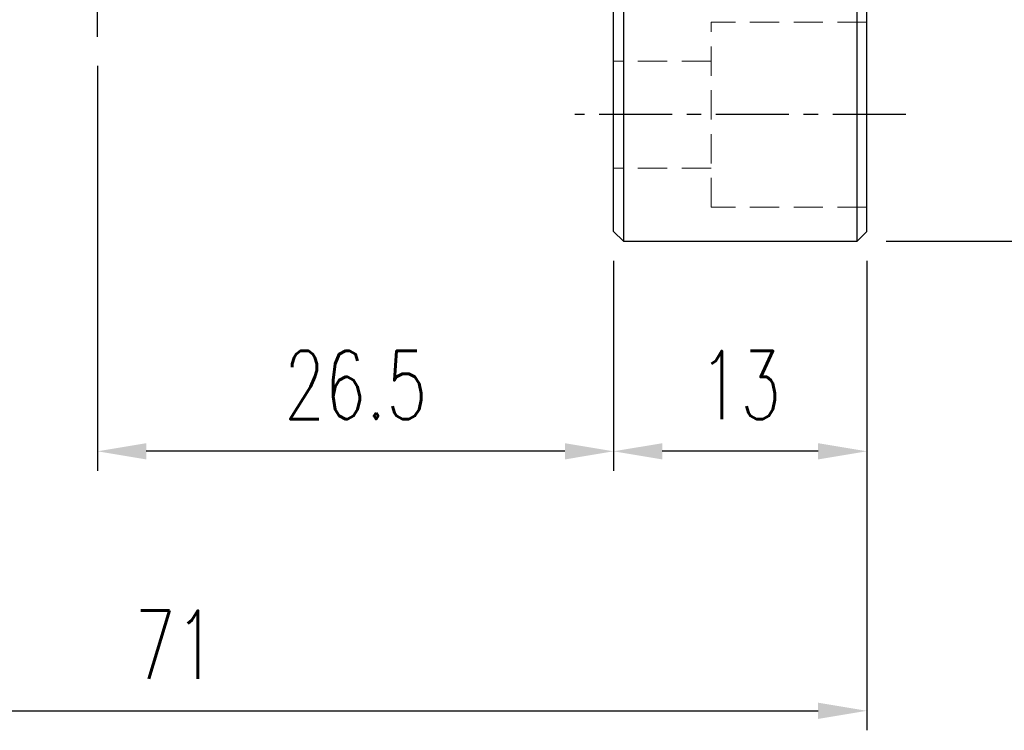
# Model space of a CAD drawing. Header units: millimetres. Extents: x -60 to 402, y -73 to 85.
# Tile 54 of 105: x 240 to 290, y -58 to -21. Entities that reach past the tile are written whole.
import ezdxf

# ---------------------------------------------------------------- set-up
doc = ezdxf.new("R2010")
doc.units = ezdxf.units.MM
doc.linetypes.add('CENTER', pattern=[2, 1.25, -0.25, 0.25, -0.25])
doc.linetypes.add('DASHED', pattern=[0.75, 0.5, -0.25])
for name, color, linetype in [('CL', 1, 'CENTER'), ('DIM', 4, 'Continuous'), ('HID', 2, 'DASHED'), ('OUT', 3, 'Continuous')]:
    doc.layers.add(name, color=color, linetype=linetype)
doc.styles.add('DIM-7', font='SIMPLEX.shx', dxfattribs={"width": 0.7, "bigfont": 'chineset.shx'})
doc.dimstyles.new('CNS', dxfattribs={"dimtxt": 3.5, "dimasz": 2.5, "dimexe": 1, "dimexo": 1.5, "dimgap": 0.09, "dimtad": 0, "dimdsep": 46, "dimtxsty": 'DIM-7', "dimcen": 0.09, "dimclrd": 1, "dimclre": 1, "dimclrt": 4, "dimadec": 0, "dimazin": 0, "dimtfac": 1, "dimtix": 1, "dimtmove": 2, "dimatfit": 3, "dimfxl": 1, "dimtvp": 0.971429, "dimtolj": 1, "dimarcsym": 0})

# ---------------------------------------------------------------- blocks, each defined once
blk = doc.blocks.new('*D32')
at = {"lineweight": -2}
for p, q in [((284.338, 32.5), (299.709, 32.5)), ((298.709, 30), (298.709, -30)), ((284.338, -32.5), (299.709, -32.5))]:
    blk.add_line(p, q, dxfattribs=at)
for points in [[(298.292, 30), (299.125, 30), (298.709, 32.5)], [(298.292, -30), (299.125, -30), (298.709, -32.5)]]:
    blk.add_solid(points)
at = {"layer": 'DEFPOINTS', "color": 0}
for p in [(282.838, 32.5), (282.838, -32.5), (298.709, -32.5)]:
    blk.add_point(p, dxfattribs=at)
at = {"insert": (295.309, 0), "char_height": 3.5, "attachment_point": 5, "rotation": 90, "style": 'DIM-7'}
blk.add_mtext('\\A1;%%C65', dxfattribs=at)
blk = doc.blocks.new('*D33')
at = {"lineweight": -2}
for p, q in [((270.338, -33.5), (270.338, -44.284)), ((283.338, -33.5), (283.338, -44.284)), ((280.838, -43.284), (272.838, -43.284))]:
    blk.add_line(p, q, dxfattribs=at)
for points in [[(272.838, -42.868), (272.838, -43.701), (270.338, -43.284)], [(280.838, -42.868), (280.838, -43.701), (283.338, -43.284)]]:
    blk.add_solid(points)
at = {"layer": 'DEFPOINTS', "color": 0}
for p in [(270.338, -32), (283.338, -32), (270.338, -43.284)]:
    blk.add_point(p, dxfattribs=at)
at = {"insert": (276.838, -39.884), "char_height": 3.5, "attachment_point": 5, "style": 'DIM-7'}
blk.add_mtext('\\A1;13', dxfattribs=at)
blk = doc.blocks.new('*D34')
at = {"lineweight": -2}
for p, q in [((243.838, -23.5), (243.838, -44.284)), ((270.338, -33.5), (270.338, -44.284)), ((267.838, -43.284), (246.338, -43.284))]:
    blk.add_line(p, q, dxfattribs=at)
for points in [[(246.338, -42.868), (246.338, -43.701), (243.838, -43.284)], [(267.838, -42.868), (267.838, -43.701), (270.338, -43.284)]]:
    blk.add_solid(points)
at = {"layer": 'DEFPOINTS', "color": 0}
for p in [(243.838, -22), (270.338, -32), (243.838, -43.284)]:
    blk.add_point(p, dxfattribs=at)
at = {"insert": (257.088, -39.884), "char_height": 3.5, "attachment_point": 5, "style": 'DIM-7'}
blk.add_mtext('\\A1;26.5', dxfattribs=at)
blk = doc.blocks.new('*D40')
at = {"lineweight": -2}
for p, q in [((212.338, -21.9), (212.338, -57.608)), ((283.338, -33.5), (283.338, -57.608)), ((214.838, -56.608), (280.838, -56.608))]:
    blk.add_line(p, q, dxfattribs=at)
for points in [[(214.838, -56.191), (214.838, -57.025), (212.338, -56.608)], [(280.838, -56.191), (280.838, -57.025), (283.338, -56.608)]]:
    blk.add_solid(points)
at = {"layer": 'DEFPOINTS', "color": 0}
for p in [(212.338, -20.4), (283.338, -32), (283.338, -56.608)]:
    blk.add_point(p, dxfattribs=at)
at = {"insert": (247.838, -53.208), "char_height": 3.5, "attachment_point": 5, "style": 'DIM-7'}
blk.add_mtext('\\A1;71', dxfattribs=at)

msp = doc.modelspace()

# ---------------------------------------------------------------- linework, layer by layer
at = {"layer": 'CL', "color": 0, "ltscale": 3}
for p, q in [((243.838, -22), (243.838, 22)), ((285.338, -26), (268.338, -26))]:
    msp.add_line(p, q, dxfattribs=at)
at = {"layer": 'DIM', "color": 7}
for p, q in [((270.838, 32.5), (270.838, -32.5)), ((282.838, -32.5), (282.838, 32.5))]:
    msp.add_line(p, q, dxfattribs=at)
at = {"layer": 'HID', "color": 7, "lineweight": 15, "ltscale": 3}
for p, q in [((283.338, -21.25), (275.338, -21.25)), ((275.338, -30.75), (275.338, -21.25)), ((275.338, -23.25), (270.338, -23.25)), ((275.338, -28.75), (270.338, -28.75)), ((283.338, -30.75), (275.338, -30.75))]:
    msp.add_line(p, q, dxfattribs=at)
at = {"layer": 'OUT', "color": 7}
for p, q in [((270.338, -32), (270.338, 32)), ((283.338, -32), (283.338, 32)), ((270.838, -32.5), (270.338, -32)), ((282.838, -32.5), (283.338, -32)), ((270.838, -32.5), (282.838, -32.5))]:
    msp.add_line(p, q, dxfattribs=at)

# ---------------------------------------------------------------- dimensions: what is measured, and where the dimension line sits
dim = msp.add_linear_dim(base=(298.709, -32.5), p1=(282.838, 32.5), p2=(282.838, -32.5), angle=90, text='%%C<>', dimstyle='CNS', override={"dimclrd": 256, "dimclre": 256, "dimclrt": 256})
dim.commit()
dim.dimension.update_dxf_attribs({"geometry": '*D32', "text_midpoint": (295.309, 0)})
for base, p1, p2, picture, middle in [((283.338, -56.608), (212.338, -20.4), (283.338, -32), '*D40', (247.838, -53.208)), ((243.838, -43.284), (270.338, -32), (243.838, -22), '*D34', (257.088, -39.884)), ((270.338, -43.284), (283.338, -32), (270.338, -32), '*D33', (276.838, -39.884))]:
    dim = msp.add_linear_dim(base=base, p1=p1, p2=p2, dimstyle='CNS', override={"dimclrd": 256, "dimclre": 256, "dimclrt": 256})
    dim.commit()
    dim.dimension.update_dxf_attribs({"geometry": picture, "text_midpoint": middle})

doc.saveas('drawing.dxf')
